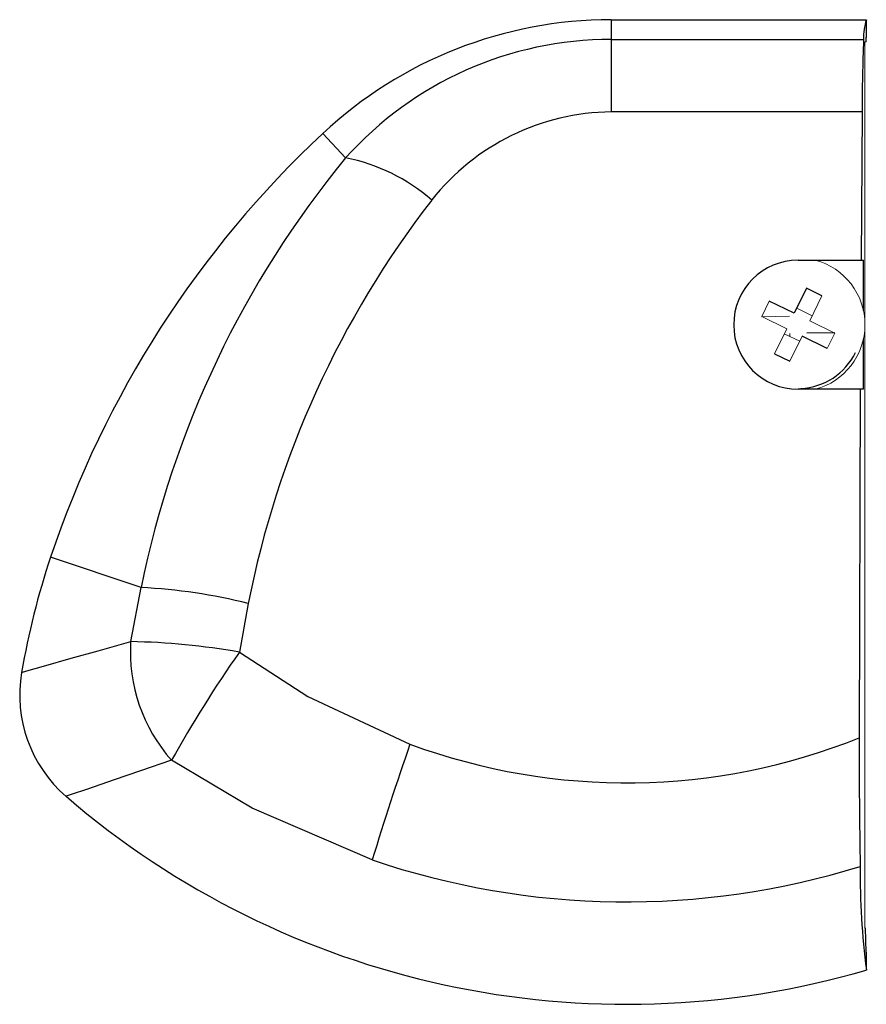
# Paper-space layout '_Rückseite' of a CAD drawing. Header units: millimetres. Extents: x -38 to 0.1, y -4.6 to 39.6.
import ezdxf

# ---------------------------------------------------------------- set-up
doc = ezdxf.new("R2010")
doc.units = ezdxf.units.MM

psp = doc.layouts.new('_Rückseite')

# ---------------------------------------------------------------- linework, layer by layer
at = {"color": 7, "linetype": 'Continuous', "lineweight": 25}
for p, q in [((-11.4, 39.6), (-11.4, 35.456)), ((-11.4, 39.6), (0.061, 39.6)), ((0.061, 39.6), (0.061, 38.8)), ((-11.4, 38.711), (-0.061, 38.711)), ((0.055, 38.6), (0.061, 38.8)), ((-0.13, 35.456), (-11.4, 35.456)), ((-0.13, 35.456), (-0.178, 28.8)), ((-23.34, 33.396), (-24.363, 34.491)), ((-3, 28.8), (-0.07, 28.8)), ((-0.07, 26.543), (-0.07, 28.8)), ((-2.628, 27.541), (-3.177, 26.415)), ((-2.628, 27.541), (-3.177, 26.415)), ((-1.936, 27.204), (-2.628, 27.541)), ((-3.177, 26.415), (-4.304, 26.964)), ((-1.696, 24.836), (-2.823, 25.385)), ((-1.356, 25.541), (-2.609, 25.521)), ((-0.07, 23), (-0.07, 25.257)), ((-4.064, 24.596), (-3.372, 24.259)), ((-0.07, 23), (-3, 23)), ((-0.211, 23), (-0.259, 7.348)), ((-32.533, 14.095), (-36.602, 15.457)), ((-33.002, 11.668), (-32.533, 14.095)), ((-27.715, 13.382), (-28.117, 11.195)), ((0.017, -1.2), (0, -1.187)), ((0.061, -2.275), (0.017, -1.2)), ((0.061, -2.275), (0.061, -3.082))]:
    psp.add_line(p, q, dxfattribs=at)
at = {"color": 144, "linetype": 'Continuous', "lineweight": 18}
for p, q in [((0, 38.6), (0, -1.187)), ((0, 38.6), (0.055, 38.6)), ((-1.936, 27.204), (-2.485, 26.077)), ((-4.304, 26.964), (-4.641, 26.272)), ((-2.376, 26.302), (-3.068, 26.639)), ((-3.391, 26.279), (-4.644, 26.259)), ((-3.515, 25.723), (-4.641, 26.272)), ((-3.391, 26.279), (-3.391, 26.279)), ((-2.621, 26.291), (-2.621, 26.291)), ((-3.515, 25.723), (-4.064, 24.596)), ((-1.359, 25.528), (-2.485, 26.077)), ((-2.932, 25.161), (-3.624, 25.498)), ((-3.379, 25.509), (-3.377, 25.377)), ((-2.823, 25.385), (-3.372, 24.259)), ((-1.441, 25.54), (-2.609, 25.521)), ((-2.609, 25.521), (-2.609, 25.521)), ((-1.696, 24.836), (-1.359, 25.528))]:
    psp.add_line(p, q, dxfattribs=at)
at = {"color": 7, "linetype": 'Continuous', "lineweight": 25, "flags": 128}
for points in [[(-37.904, 10.284), (-37.666, 10.352), (-36.926, 10.564), (-35.67, 10.92), (-34.462, 11.261), (-33.002, 11.668)], [(-28.117, 11.195), (-25.044, 9.202), (-20.451, 7.063)], [(-31.165, 6.339), (-32.56, 5.86), (-33.742, 5.456), (-34.936, 5.049), (-35.673, 4.798), (-35.904, 4.72)], [(-22.148, 1.866), (-27.547, 4.182), (-31.165, 6.339)]]:
    psp.add_lwpolyline(points, dxfattribs=at)
at = {"color": 7, "linetype": 'Continuous', "lineweight": 25}
for centre, radius, start, end in [((-11.4, 20.6), 19, 90, 133.0189), ((2.549, 38.805), 2.611, 162.284, 182.0621), ((-11.427, 22.704), 16.007, 89.9022, 138.0917), ((82.426, 35.345), 82.555, 177.66296, 179.92294), ((-11.316, 25.082), 10.375, 90.4633, 141.7709), ((7.02, 0.86), 46, 133.0189, 161.4979), ((10.776, 5.308), 44.191, 140.5354, 168.5301), ((-24.996, 25.1), 8.46, 49.1762, 78.7104), ((14.557, 5.075), 43.081, 142.1631, 168.883), ((-3, 25.9), 2.9, 90, 270), ((-3, 25.9), 2.86, 272.4553, 334.0184), ((-3.448, 4.363), 34.961, 161.4979, 170.2486), ((-33.778, -10.934), 25.06, 75.9983, 87.1514), ((-25.685, 11.21), 7.332, 176.4181, 221.6357), ((-33.521, -19.162), 30.834, 79.9062, 89.0356), ((17.814, -21.011), 56.097, 144.9628, 150.821), ((-31.991, 9.268), 6, 170.2486, 229.2921), ((-10.724, 33.415), 28.089, 249.7411, 291.8755), ((243.567, 6.469), 243.827, 179.79358, 181.15061), ((139.097, -47.912), 168.754, 160.98771, 162.84399), ((-10.727, 33.982), 38.602, 229.2921, 286.229), ((-10.729, 35.48), 35.501, 251.2371, 287.2338), ((32.479, 1.148), 32.692, 179.2556, 187.4355)]:
    psp.add_arc(centre, radius, start, end, dxfattribs=at)
at = {"color": 144, "linetype": 'Continuous', "lineweight": 18}
psp.add_arc((-3, 25.9), 3, 284.8351, 75.1649, dxfattribs=at)

doc.saveas('drawing.dxf')
